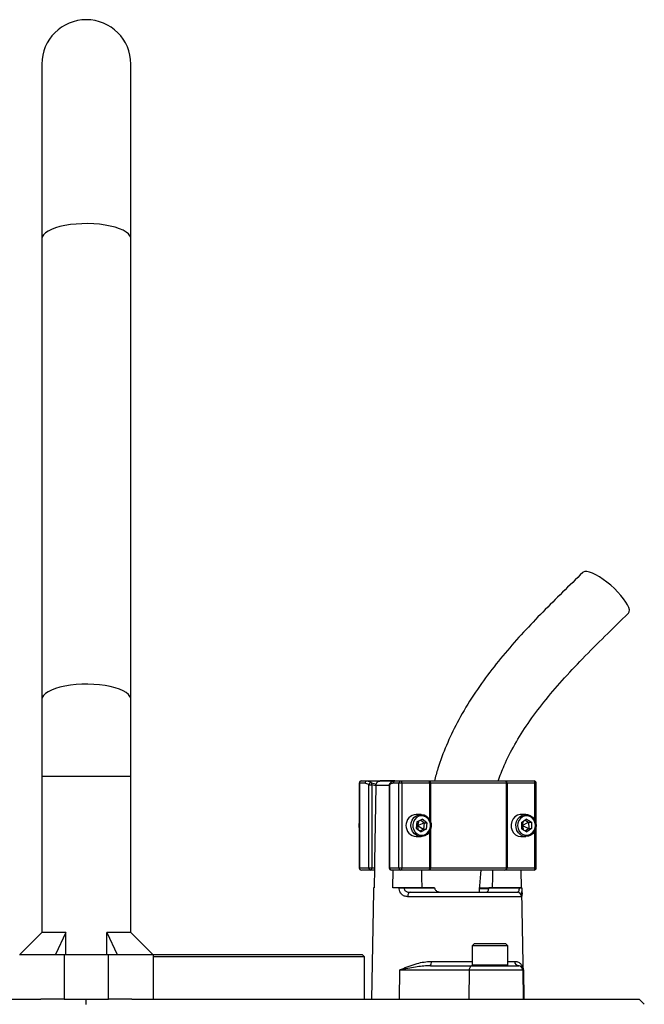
# Model space of a CAD drawing. Header units: millimetres. Extents: x 1228 to 2708, y 240 to 3424.
# Tile 6 of 6: x 1938 to 2219, y 2981 to 3424. Entities that reach past the tile are written whole.
import ezdxf

# ---------------------------------------------------------------- set-up
doc = ezdxf.new("R2010")
doc.units = ezdxf.units.MM

msp = doc.modelspace()

# ---------------------------------------------------------------- linework, layer by layer
at = {"color": 7, "linetype": 'Continuous', "lineweight": 25}
for p, q in [((1948.13, 3403.52), (1948.13, 3325)), ((1988.12, 3325), (1988.12, 3403.52)), ((1948.13, 3325), (1948.13, 3118.09)), ((1988.12, 3118.09), (1988.12, 3325)), ((1948.13, 3118.09), (1948.13, 3083.52)), ((1988.12, 3083.52), (1988.12, 3118.09)), ((1948.13, 3083.52), (1948.13, 3013.42)), ((1988.12, 3013.42), (1988.12, 3083.52)), ((2090.72, 3080.52), (2090.72, 3042.52)), ((2090.82, 3080.52), (2090.82, 3042.52)), ((2093.37, 3080.52), (2090.82, 3080.52)), ((2091.72, 3081.52), (2094.28, 3081.52)), ((2094.28, 3081.52), (2106.91, 3081.52)), ((2095.04, 3079.82), (2096.37, 3079.82)), ((2095.04, 3042.52), (2095.04, 3079.82)), ((2098.22, 3079.34), (2096.37, 3079.82)), ((2096.37, 3079.82), (2096.37, 3042.52)), ((2098.22, 3079.55), (2098.22, 3079.34)), ((2106.7, 3081.52), (2100.13, 3081.52)), ((2104.25, 3079.82), (2104.25, 3042.52)), ((2104.34, 3079.82), (2104.34, 3042.52)), ((2108.57, 3080.52), (2106.01, 3080.52)), ((2106.91, 3081.52), (2109.47, 3081.52)), ((2109.89, 3080.52), (2108.57, 3080.52)), ((2108.57, 3042.52), (2108.57, 3080.52)), ((2109.47, 3081.52), (2122.02, 3081.52)), ((2109.89, 3080.52), (2109.89, 3042.52)), ((2122.44, 3080.52), (2109.89, 3080.52)), ((2122.02, 3081.52), (2122.61, 3081.52)), ((2122.74, 3080.52), (2122.44, 3080.52)), ((2122.61, 3081.52), (2156.23, 3081.52)), ((2156.91, 3080.52), (2122.74, 3080.52)), ((2156.23, 3081.52), (2156.74, 3081.52)), ((2156.74, 3081.52), (2169.29, 3081.52)), ((2156.91, 3042.52), (2156.91, 3080.52)), ((2157.16, 3080.52), (2156.91, 3080.52)), ((2157.16, 3080.52), (2157.16, 3042.52)), ((2169.71, 3080.52), (2157.16, 3080.52)), ((2170.29, 3042.52), (2170.29, 3080.52)), ((2118.52, 3066.52), (2116.34, 3066.52)), ((2165.65, 3066.52), (2163.47, 3066.52)), ((2116.65, 3063.21), (2116.39, 3060.34)), ((2116.47, 3061.23), (2116.9, 3061.52)), ((2116.53, 3061.92), (2116.9, 3061.52)), ((2116.65, 3063.21), (2119.04, 3064.39)), ((2117.55, 3063.65), (2116.9, 3061.52)), ((2116.9, 3061.52), (2119.89, 3062.7)), ((2116.9, 3061.52), (2117.11, 3059.76)), ((2116.9, 3061.52), (2119.63, 3059.83)), ((2118.26, 3064), (2119.89, 3062.7)), ((2121.16, 3062.7), (2119.04, 3064.39)), ((2119.89, 3062.7), (2119.63, 3059.83)), ((2119.89, 3062.7), (2121.16, 3062.7)), ((2121.16, 3062.7), (2120.89, 3059.83)), ((2163.59, 3062.86), (2165.8, 3064.4)), ((2163.59, 3062.86), (2163.69, 3059.98)), ((2163.62, 3061.83), (2164.02, 3061.52)), ((2163.65, 3061.16), (2164.02, 3061.52)), ((2164.35, 3063.4), (2164.02, 3061.52)), ((2164.02, 3061.52), (2166.85, 3063.06)), ((2164.02, 3061.52), (2164.53, 3059.49)), ((2164.02, 3061.52), (2166.95, 3060.17)), ((2165.22, 3064), (2166.85, 3063.06)), ((2168.11, 3063.06), (2165.8, 3064.4)), ((2166.85, 3063.06), (2168.11, 3063.06)), ((2166.85, 3063.06), (2166.95, 3060.17)), ((2168.11, 3063.06), (2168.22, 3060.17)), ((2116.34, 3056.52), (2118.52, 3056.52)), ((2116.39, 3060.34), (2118.51, 3058.65)), ((2119.63, 3059.83), (2118.02, 3059.03)), ((2120.89, 3059.83), (2118.51, 3058.65)), ((2119.63, 3059.83), (2120.89, 3059.83)), ((2163.47, 3056.52), (2165.65, 3056.52)), ((2163.69, 3059.98), (2166.01, 3058.63)), ((2166.95, 3060.17), (2165.31, 3059.03)), ((2168.22, 3060.17), (2166.01, 3058.63)), ((2166.95, 3060.17), (2168.22, 3060.17)), ((2090.82, 3042.52), (2095.04, 3042.52)), ((2095.95, 3041.52), (2091.72, 3041.52)), ((2095.04, 3042.52), (2096.37, 3042.52)), ((2097.59, 3041.52), (2095.95, 3041.52)), ((2096.37, 3042.52), (2097.6, 3042.52)), ((2097.6, 3042.52), (2097.46, 3033.52)), ((2104.34, 3042.52), (2108.57, 3042.52)), ((2109.47, 3041.52), (2105.25, 3041.52)), ((2105.91, 3033.52), (2106.04, 3041.52)), ((2108.57, 3042.52), (2109.89, 3042.52)), ((2122.02, 3041.52), (2109.47, 3041.52)), ((2109.89, 3042.52), (2122.44, 3042.52)), ((2122.61, 3041.52), (2122.02, 3041.52)), ((2122.44, 3042.52), (2122.74, 3042.52)), ((2156.23, 3041.52), (2122.61, 3041.52)), ((2122.74, 3042.52), (2156.91, 3042.52)), ((2156.74, 3041.52), (2156.23, 3041.52)), ((2169.29, 3041.52), (2156.74, 3041.52)), ((2156.91, 3042.52), (2157.16, 3042.52)), ((2157.16, 3042.52), (2169.71, 3042.52)), ((2163.42, 3041.52), (2163.55, 3033.52)), ((2097.14, 3031.87), (2096.29, 2983.52)), ((2097.17, 3033.52), (2097.17, 3033.48)), ((2097.46, 3033.52), (2097.17, 3033.52)), ((2108.71, 3033.52), (2105.91, 3033.52)), ((2108.71, 3033.48), (2108.71, 3033.52)), ((2110.87, 3033.52), (2110.87, 3033.48)), ((2124.57, 3033.52), (2110.87, 3033.52)), ((2110.87, 3033.48), (2124.58, 3033.48)), ((2113.59, 3031.52), (2161.65, 3031.52)), ((2124.57, 3033.52), (2124.58, 3033.48)), ((2135.53, 3031.64), (2135.53, 3031.52)), ((2138.15, 3031.52), (2138.15, 3031.64)), ((2139.48, 3031.64), (2139.48, 3031.52)), ((2141.01, 3031.64), (2141.01, 3031.52)), ((2143.32, 3031.52), (2143.32, 3031.64)), ((2148.93, 3033.15), (2144.95, 3033.15)), ((2148.98, 3033.48), (2148.98, 3033.52)), ((2162.68, 3033.52), (2148.98, 3033.52)), ((2148.98, 3033.48), (2162.69, 3033.48)), ((2162.69, 3033.48), (2162.68, 3033.52)), ((2163.84, 3033.48), (2163.84, 3033.52)), ((2164.72, 2983.52), (2163.87, 3031.87)), ((2163.63, 3029.55), (2112.52, 3029.55)), ((1948.13, 3013.42), (1938.23, 3003.52)), ((1958.89, 3013.42), (1948.13, 3013.42)), ((1958.89, 3013.42), (1954.32, 3003.52)), ((1958.89, 3003.52), (1958.89, 3013.42)), ((1977.36, 3013.42), (1981.93, 3003.52)), ((1988.12, 3013.42), (1977.36, 3013.42)), ((1977.36, 3003.52), (1977.36, 3013.42)), ((1998.02, 3003.52), (1988.12, 3013.42)), ((2142.52, 3008.52), (2141.52, 3007.52)), ((2142.52, 3008.52), (2152.48, 3008.52)), ((2152.48, 3008.52), (2156.52, 3008.52)), ((2157.52, 3007.52), (2156.52, 3008.52)), ((1938.13, 3003.52), (1958.13, 3003.52)), ((1958.13, 3003.52), (1958.13, 2983.52)), ((1958.13, 3003.52), (1978.12, 3003.52)), ((1978.12, 2983.52), (1978.12, 3003.52)), ((1978.12, 3003.52), (1998.12, 3003.52)), ((1998.02, 3003.52), (2092.12, 3003.52)), ((1998.12, 3003.52), (1998.12, 2983.52)), ((2093.12, 3002.52), (2092.12, 3003.52)), ((2141.52, 3007.52), (2141.52, 2998.92)), ((2152.9, 3007.52), (2141.52, 3007.52)), ((2157.52, 3007.52), (2152.9, 3007.52)), ((2157.52, 2998.92), (2157.52, 3007.52)), ((2093.12, 3002.52), (1998.12, 3002.52)), ((2093.12, 2983.52), (2093.12, 3002.52)), ((2108.83, 2996.55), (2108.68, 2983.52)), ((2140.14, 2996.55), (2108.83, 2996.55)), ((2122.69, 2998.52), (2141.42, 2998.52)), ((2140.14, 2996.55), (2140, 2983.52)), ((2164.22, 2996.55), (2140.14, 2996.55)), ((2141.42, 2998.52), (2162.23, 2998.52)), ((2162.23, 2998.52), (2162.38, 2998.52)), ((2164.22, 2996.55), (2164.45, 2983.52)), ((2164.49, 2996.55), (2164.22, 2996.55)), ((2164.49, 2996.55), (2164.71, 2983.52)), ((1719.7, 2983.52), (1947.69, 2983.52)), ((1958.13, 2983.52), (1947.69, 2983.52)), ((1958.13, 2983.52), (1978.12, 2983.52)), ((1968.12, 2981.06), (1968.12, 2983.52)), ((1988.56, 2983.52), (1978.12, 2983.52)), ((1988.56, 2983.52), (2216.55, 2983.52)), ((2218.84, 2981.23), (2216.55, 2983.52))]:
    msp.add_line(p, q, dxfattribs=at)
at = {"color": 1, "linetype": 'Continuous', "lineweight": 25}
for p, q in [((1988.12, 3083.52), (1948.13, 3083.52)), ((2090.82, 3080.52), (2090.72, 3080.52)), ((2096.26, 3080.74), (2098.34, 3080.13)), ((2104.25, 3079.55), (2098.22, 3079.55)), ((2104.25, 3079.82), (2104.34, 3079.82)), ((2122.44, 3064.03), (2122.44, 3080.52)), ((2122.74, 3080.52), (2122.74, 3063.35)), ((2169.71, 3063.73), (2169.71, 3080.52)), ((2170.29, 3080.52), (2169.71, 3080.52)), ((2122.44, 3042.52), (2122.44, 3059.01)), ((2122.74, 3059.69), (2122.74, 3042.52)), ((2169.71, 3042.52), (2169.71, 3059.3)), ((2090.72, 3042.52), (2090.82, 3042.52)), ((2104.25, 3042.52), (2104.34, 3042.52)), ((2169.71, 3042.52), (2170.29, 3042.52)), ((2144.9, 3033.48), (2149.13, 3033.48)), ((2123.12, 3000.48), (2141.52, 3000.48)), ((2141.52, 2998.92), (2152.9, 2998.92)), ((2152.9, 2998.92), (2157.52, 2998.92)), ((2157.52, 3000.48), (2160.61, 3000.48))]:
    msp.add_line(p, q, dxfattribs=at)
at = {"color": 1, "linetype": 'Continuous', "lineweight": 25, "flags": 128}
for points in [[(1988.12, 3325), (1988.08, 3325.47), (1987.72, 3326.38), (1987.02, 3327.27), (1985.98, 3328.12), (1984.61, 3328.92), (1982.96, 3329.64), (1981.04, 3330.28), (1978.89, 3330.83), (1976.54, 3331.28), (1974.05, 3331.61), (1971.45, 3331.82), (1968.79, 3331.91), (1966.12, 3331.88), (1963.49, 3331.73), (1960.94, 3331.46), (1958.51, 3331.07), (1956.26, 3330.57), (1954.22, 3329.97), (1952.43, 3329.29), (1950.92, 3328.53), (1949.71, 3327.7), (1948.84, 3326.83), (1948.3, 3325.92), (1948.13, 3325)], [(1988.12, 3118.09), (1988.08, 3118.55), (1987.72, 3119.47), (1987.02, 3120.36), (1985.98, 3121.21), (1984.61, 3122), (1982.96, 3122.73), (1981.04, 3123.37), (1978.89, 3123.92), (1976.54, 3124.36), (1974.05, 3124.69), (1971.45, 3124.91), (1968.79, 3125), (1966.12, 3124.97), (1963.49, 3124.81), (1960.94, 3124.54), (1958.51, 3124.15), (1956.26, 3123.66), (1954.22, 3123.06), (1952.43, 3122.37), (1950.92, 3121.61), (1949.71, 3120.79), (1948.84, 3119.92), (1948.3, 3119.01), (1948.13, 3118.09)]]:
    msp.add_lwpolyline(points, dxfattribs=at)
at = {"color": 7, "linetype": 'Continuous', "lineweight": 25, "flags": 128}
for points in [[(2211.74, 3156.89), (2211.8, 3156.95), (2212.1, 3157.56), (2212.12, 3158.38), (2211.87, 3159.4), (2211.34, 3160.59), (2210.56, 3161.93), (2209.55, 3163.37), (2208.32, 3164.88), (2206.92, 3166.42), (2205.38, 3167.95), (2203.74, 3169.42), (2202.03, 3170.82), (2200.32, 3172.08), (2198.63, 3173.19), (2197.02, 3174.12), (2195.52, 3174.84), (2194.18, 3175.32), (2193.02, 3175.57), (2192.09, 3175.57), (2191.4, 3175.32), (2191.21, 3175.17)], [(2098.22, 3079.34), (2097.65, 3045.14), (2097.6, 3042.52)], [(2109.89, 3080.52), (2109.89, 3080.71), (2109.86, 3080.9), (2109.82, 3081.07), (2109.77, 3081.23), (2109.71, 3081.35), (2109.63, 3081.44), (2109.55, 3081.5), (2109.47, 3081.52)], [(2122.44, 3080.52), (2122.43, 3080.71), (2122.41, 3080.9), (2122.37, 3081.07), (2122.32, 3081.23), (2122.25, 3081.35), (2122.18, 3081.44), (2122.1, 3081.5), (2122.02, 3081.52)], [(2157.16, 3080.52), (2157.16, 3080.71), (2157.13, 3080.9), (2157.09, 3081.07), (2157.04, 3081.23), (2156.98, 3081.35), (2156.9, 3081.44), (2156.82, 3081.5), (2156.74, 3081.52)], [(2169.71, 3080.52), (2169.7, 3080.71), (2169.68, 3080.9), (2169.64, 3081.07), (2169.59, 3081.23), (2169.52, 3081.35), (2169.45, 3081.44), (2169.37, 3081.5), (2169.29, 3081.52)], [(2123.03, 3061.01), (2122.74, 3059.69), (2122.13, 3058.5), (2121.26, 3057.53), (2120.18, 3056.87), (2118.99, 3056.54), (2117.75, 3056.59), (2116.58, 3057), (2115.54, 3057.75), (2114.73, 3058.77), (2114.2, 3060), (2113.99, 3061.35), (2114.12, 3062.7), (2114.57, 3063.97), (2115.32, 3065.05), (2116.3, 3065.88), (2117.45, 3066.38), (2118.67, 3066.51), (2119.89, 3066.28), (2121, 3065.7), (2121.94, 3064.81), (2122.61, 3063.67), (2122.99, 3062.37), (2123.03, 3061.01)], [(2122.74, 3061.07), (2122.69, 3062.32), (2122.33, 3063.51), (2121.68, 3064.53), (2120.79, 3065.31), (2119.74, 3065.79), (2118.61, 3065.91), (2117.5, 3065.69), (2116.48, 3065.12), (2115.66, 3064.26), (2115.08, 3063.18), (2114.81, 3061.97), (2114.85, 3060.72), (2115.22, 3059.53), (2115.87, 3058.5), (2116.76, 3057.72), (2117.81, 3057.25), (2118.94, 3057.12), (2120.05, 3057.35), (2121.06, 3057.92), (2121.89, 3058.77), (2122.47, 3059.85), (2122.74, 3061.07)], [(2163.47, 3066.52), (2162.98, 3066.49), (2161.79, 3066.16), (2160.71, 3065.49), (2159.85, 3064.52), (2159.25, 3063.33), (2158.96, 3062), (2159.01, 3060.64), (2159.39, 3059.35), (2160.07, 3058.21), (2161.01, 3057.32), (2162.12, 3056.74), (2163.34, 3056.52), (2163.47, 3056.52)], [(2170.18, 3061.72), (2170.06, 3060.36), (2169.61, 3059.09), (2168.87, 3058), (2167.89, 3057.17), (2166.75, 3056.67), (2165.52, 3056.52), (2164.3, 3056.74), (2163.18, 3057.32), (2162.25, 3058.21), (2161.57, 3059.35), (2161.19, 3060.64), (2161.14, 3062), (2161.42, 3063.33), (2162.02, 3064.52), (2162.89, 3065.49), (2163.96, 3066.16), (2165.16, 3066.49), (2166.39, 3066.45), (2167.57, 3066.04), (2168.61, 3065.3), (2169.42, 3064.28), (2169.96, 3063.06), (2170.18, 3061.72)], [(2169.89, 3061.69), (2169.68, 3062.92), (2169.17, 3064.04), (2168.39, 3064.95), (2167.41, 3065.59), (2166.31, 3065.89), (2165.18, 3065.84), (2164.1, 3065.44), (2163.17, 3064.73), (2162.46, 3063.75), (2162.03, 3062.59), (2161.92, 3061.34), (2162.12, 3060.11), (2162.64, 3058.99), (2163.41, 3058.08), (2164.39, 3057.45), (2165.49, 3057.14), (2166.63, 3057.19), (2167.7, 3057.59), (2168.63, 3058.31), (2169.34, 3059.29), (2169.77, 3060.45), (2169.89, 3061.69)], [(2095.95, 3041.52), (2096.03, 3041.54), (2096.11, 3041.59), (2096.18, 3041.69), (2096.25, 3041.81), (2096.3, 3041.96), (2096.34, 3042.14), (2096.36, 3042.32), (2096.37, 3042.52)], [(2109.47, 3041.52), (2109.55, 3041.54), (2109.63, 3041.59), (2109.71, 3041.69), (2109.77, 3041.81), (2109.82, 3041.96), (2109.86, 3042.14), (2109.89, 3042.32), (2109.89, 3042.52)], [(2119, 3033.52), (2118.91, 3038.28), (2118.85, 3041.52)], [(2122.02, 3041.52), (2122.1, 3041.54), (2122.18, 3041.59), (2122.25, 3041.69), (2122.32, 3041.81), (2122.37, 3041.96), (2122.41, 3042.14), (2122.43, 3042.32), (2122.44, 3042.52)], [(2150.61, 3041.52), (2150.55, 3038.28), (2150.47, 3033.52)], [(2156.74, 3041.52), (2156.82, 3041.54), (2156.9, 3041.59), (2156.98, 3041.69), (2157.04, 3041.81), (2157.09, 3041.96), (2157.13, 3042.14), (2157.16, 3042.32), (2157.16, 3042.52)], [(2169.29, 3041.52), (2169.37, 3041.54), (2169.45, 3041.59), (2169.52, 3041.69), (2169.59, 3041.81), (2169.64, 3041.96), (2169.68, 3042.14), (2169.7, 3042.32), (2169.71, 3042.52)], [(2113.59, 3031.52), (2113.38, 3031.48), (2113.18, 3031.37), (2113, 3031.19), (2112.84, 3030.94), (2112.7, 3030.65), (2112.6, 3030.31), (2112.54, 3029.94), (2112.52, 3029.55)], [(2141.42, 2998.52), (2141.17, 2998.48), (2140.94, 2998.37), (2140.72, 2998.19), (2140.53, 2997.94), (2140.37, 2997.65), (2140.25, 2997.31), (2140.17, 2996.94), (2140.14, 2996.55)]]:
    msp.add_lwpolyline(points, dxfattribs=at)
at = {"color": 7, "linetype": 'Continuous', "lineweight": 25}
for centre, radius, start, end in [((1968.12, 3403.52), 20, 360, 180), ((2091.72, 3080.52), 1, 90, 180), ((2091.77, 3080.56), 0.956, 92.9433, 182.6798), ((2094.33, 3080.56), 0.956, 92.9431, 182.6796), ((2096.12, 3079.66), 1.09, 82.4625, 171.7416), ((2095.26, 3080.15), 1.16, 343.1224, 30.4598), ((2105.25, 3079.82), 1, 130.9851, 180), ((2106.96, 3080.56), 0.956, 92.9435, 182.6801), ((2109.52, 3080.56), 0.956, 92.9435, 182.6801), ((2120.65, 3080.76), 2.1, 353.279, 21.0097), ((2156.03, 3080.65), 0.888, 351.2747, 77.1173), ((2169.29, 3080.52), 1, 0, 90), ((2116.73, 3061.52), 5.02, 94.439, 265.561), ((2093.82, 3061.52), 3.28, 160.5629, 199.4371), ((2091.72, 3042.52), 1, 180, 270), ((2091.77, 3042.47), 0.957, 177.3275, 267.0426), ((2096, 3042.47), 0.957, 177.3273, 267.0423), ((2105.25, 3042.52), 1, 180, 270), ((2105.29, 3042.47), 0.957, 177.3277, 267.0428), ((2109.52, 3042.47), 0.957, 177.3273, 267.0423), ((2120.65, 3042.27), 2.1, 338.9985, 6.7145), ((2156.03, 3042.38), 0.888, 282.8981, 8.7163), ((2169.29, 3042.52), 1, 270, 0), ((2109.79, 2946.67), 86.82, 89.2899, 90.7101), ((2161.64, 3029.53), 1.99, 0.7552, 89.7647), ((2163.26, 3013.14), 20.35, 88.3747, 91.6253), ((2120.55, 3000.02), 2.61, 324.8593, 10.16), ((2141.92, 2998.92), 0.4, 180, 270), ((2157.12, 2998.92), 0.4, 270, 0), ((2162.5, 3000.41), 1.89, 177.7146, 266.4651), ((2162.23, 2996.52), 2, 0.9996, 90.0009)]:
    msp.add_arc(centre, radius, start, end, dxfattribs=at)
at = {"color": 1, "linetype": 'Continuous', "lineweight": 25}
msp.add_arc((2105.14, 3079.97), 0.817, 133.5922, 190.8059, dxfattribs=at)
at = {"color": 7, "linetype": 'Continuous', "lineweight": 25}
for points, knots in [([(2191.21, 3175.17), (2188.17, 3172.23), (2182.14, 3166.37), (2173.23, 3157.49), (2164.57, 3148.43), (2156.22, 3139.06), (2148.34, 3129.21), (2141.08, 3118.79), (2134.86, 3108.22), (2129.82, 3097.65), (2126.43, 3088.88), (2124.99, 3083.4), (2124.5, 3081.52)], [0, 0, 0, 0, 0.11056, 0.219929, 0.328681, 0.437276, 0.545816, 0.654572, 0.763589, 0.858181, 0.951275, 1, 1, 1, 1]), ([(2153.15, 3081.52), (2154.02, 3083.85), (2156.12, 3089.52), (2160.65, 3098.19), (2166.64, 3107.7), (2173.8, 3117.26), (2182.02, 3126.91), (2191.21, 3136.72), (2201.23, 3146.72), (2208.18, 3153.45), (2211.74, 3156.89)], [0, 0, 0, 0, 0.075272, 0.182927, 0.298025, 0.421459, 0.553637, 0.694484, 0.84354, 1, 1, 1, 1]), ([(2095.04, 3079.82), (2095.02, 3079.84), (2094.49, 3080.29), (2093.92, 3080.41), (2093.37, 3080.52)], [0, 0, 0, 0, 0.043991, 1, 1, 1, 1]), ([(2094.28, 3081.52), (2094.59, 3081.49), (2095.26, 3081.43), (2095.91, 3080.98), (2096.26, 3080.74)], [0, 0, 0, 0, 0.458117, 1, 1, 1, 1]), ([(2098.22, 3079.55), (2098.22, 3079.63), (2098.24, 3079.93), (2098.4, 3080.44), (2098.77, 3080.97), (2099.29, 3081.35), (2099.78, 3081.51), (2100.08, 3081.51), (2100.17, 3081.52)], [0, 0, 0, 0, 0.076375, 0.279465, 0.482353, 0.690782, 0.909634, 1, 1, 1, 1]), ([(2106.01, 3080.52), (2105.73, 3080.49), (2105.16, 3080.43), (2104.62, 3080.02), (2104.34, 3079.82)], [0, 0, 0, 0, 0.492256, 1, 1, 1, 1]), ([(2106.9, 3081.51), (2106.86, 3081.51), (2106.5, 3081.54), (2105.81, 3081.34), (2105.08, 3081.01), (2104.71, 3080.65), (2104.6, 3080.54)], [0, 0, 0, 0, 0.050092, 0.437983, 0.830711, 1, 1, 1, 1]), ([(2144.71, 3031.52), (2144.77, 3032.37), (2145.01, 3035.55), (2145.27, 3038.9), (2145.52, 3041.4), (2145.54, 3041.57)], [0, 0, 0, 0, 0.252858, 0.95102, 1, 1, 1, 1]), ([(2097.17, 3033.48), (2097.16, 3033.06), (2097.15, 3032.47), (2097.14, 3032), (2097.14, 3031.87)], [0, 0, 0, 0, 0.733225, 1, 1, 1, 1]), ([(2108.71, 3033.52), (2108.9, 3033.52), (2109.27, 3033.52), (2109.95, 3033.52), (2110.49, 3033.52), (2110.78, 3033.52), (2110.87, 3033.52)], [0, 0, 0, 0, 0.293555, 0.587117, 0.880651, 1, 1, 1, 1]), ([(2112.52, 3029.55), (2112.01, 3029.6), (2111, 3029.7), (2109.77, 3030.53), (2108.99, 3031.73), (2108.73, 3032.79), (2108.72, 3033.36), (2108.71, 3033.48)], [0, 0, 0, 0, 0.264348, 0.526605, 0.750394, 0.944219, 1, 1, 1, 1]), ([(2110.87, 3033.48), (2110.87, 3033.42), (2110.87, 3033.16), (2110.96, 3032.88), (2111.17, 3032.49), (2111.37, 3032.26), (2111.83, 3031.9), (2112.52, 3031.58), (2113.23, 3031.54), (2113.59, 3031.52)], [0, 0, 0, 0, 0.049508, 0.202323, 0.223831, 0.401937, 0.436554, 0.706726, 1, 1, 1, 1]), ([(2124.58, 3033.48), (2124.59, 3033.39), (2124.61, 3033.27), (2124.66, 3033.17), (2124.67, 3033.15)], [0, 0, 0, 0, 0.797283, 1, 1, 1, 1]), ([(2124.67, 3033.15), (2124.69, 3033.09), (2124.76, 3032.87), (2125.01, 3032.46), (2125.61, 3031.97), (2126.6, 3031.58), (2127.4, 3031.54), (2127.84, 3031.52)], [0, 0, 0, 0, 0.0460508, 0.1787261, 0.3696901, 0.6579043, 1, 1, 1, 1]), ([(2147.4, 3031.52), (2147.74, 3031.56), (2148.2, 3031.63), (2148.64, 3032.19), (2148.84, 3032.65), (2148.89, 3033.02), (2148.91, 3033.15)], [0, 0, 0, 0, 0.49994, 0.696622, 0.895067, 1, 1, 1, 1]), ([(2148.91, 3033.15), (2148.92, 3033.17), (2148.95, 3033.27), (2148.97, 3033.39), (2148.98, 3033.48)], [0, 0, 0, 0, 0.202727, 1, 1, 1, 1]), ([(2161.65, 3031.52), (2161.79, 3031.54), (2162.06, 3031.57), (2162.37, 3031.85), (2162.57, 3032.28), (2162.67, 3032.81), (2162.69, 3033.24), (2162.69, 3033.44), (2162.69, 3033.48)], [0, 0, 0, 0, 0.257169, 0.478802, 0.667607, 0.837558, 0.969713, 1, 1, 1, 1]), ([(2162.68, 3033.52), (2162.88, 3033.52), (2163.27, 3033.52), (2163.66, 3033.52), (2163.83, 3033.52), (2163.84, 3033.52), (2163.84, 3033.52)], [0, 0, 0, 0, 0.293558, 0.587116, 0.880654, 1, 1, 1, 1]), ([(2163.84, 3033.48), (2163.85, 3033.06), (2163.86, 3032.47), (2163.87, 3032), (2163.87, 3031.87)], [0, 0, 0, 0, 0.733226, 1, 1, 1, 1]), ([(2108.83, 2996.55), (2108.84, 2996.56), (2109.15, 2996.7), (2110.51, 2997.31), (2113.09, 2998.38), (2116.49, 2999.5), (2119.86, 3000.3), (2122.03, 3000.42), (2123.12, 3000.48)], [0, 0, 0, 0, 0.002226, 0.076484, 0.33387, 0.595052, 0.795403, 1, 1, 1, 1]), ([(2160.61, 3000.48), (2160.79, 3000.47), (2161.55, 3000.44), (2162.66, 2999.97), (2163.68, 2999.01), (2164.31, 2997.84), (2164.47, 2996.99), (2164.49, 2996.56), (2164.49, 2996.55)], [0, 0, 0, 0, 0.073771, 0.304752, 0.53626, 0.766982, 0.997774, 1, 1, 1, 1]), ([(2122.69, 2998.52), (2121.69, 2998.49), (2119.7, 2998.42), (2115.41, 2997.88), (2111.82, 2997.19), (2109.26, 2996.65), (2108.84, 2996.55), (2108.83, 2996.55)], [0, 0, 0, 0, 0.199842, 0.401095, 0.899213, 0.997713, 1, 1, 1, 1]), ([(2164.49, 2996.55), (2164.49, 2996.55), (2164.46, 2996.98), (2164.23, 2997.62), (2163.49, 2998.25), (2162.9, 2998.49), (2162.48, 2998.51), (2162.38, 2998.52)], [0, 0, 0, 0, 0.002286, 0.467146, 0.696955, 0.928044, 1, 1, 1, 1])]:
    msp.add_open_spline(points, degree=3, knots=knots, dxfattribs=at)
at = {"color": 1, "linetype": 'Continuous', "lineweight": 25}
msp.add_open_spline([(2163.87, 3031.87), (2163.87, 3031.63), (2163.89, 3031), (2163.88, 3030.26), (2163.81, 3029.66), (2163.69, 3029.59), (2163.63, 3029.55)], degree=3, knots=[0, 0, 0, 0, 0.156845, 0.412552, 0.693102, 1, 1, 1, 1], dxfattribs=at)

doc.saveas('drawing.dxf')
